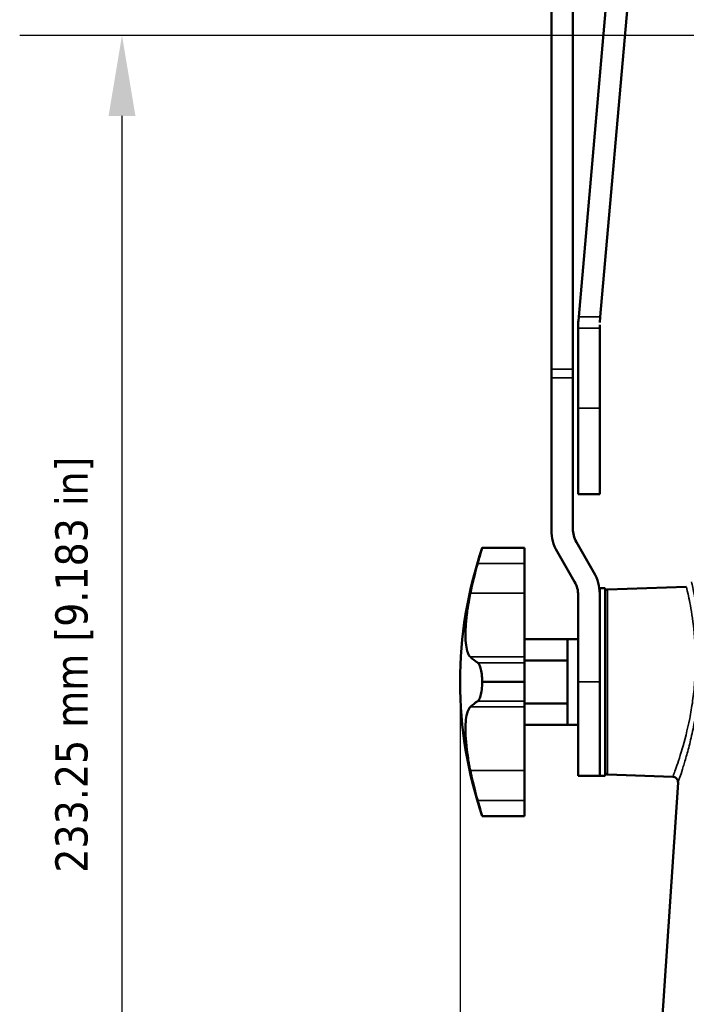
# Model space of a CAD drawing. Header units: millimetres. Extents: x 30 to 1646, y 30 to 1265.
# Tile 48 of 137: x 525 to 649, y 537 to 721. Entities that reach past the tile are written whole.
import ezdxf

# ---------------------------------------------------------------- set-up
doc = ezdxf.new("R2010")
doc.units = ezdxf.units.MM
doc.header["$LTSCALE"] = 6
for name, color, linetype, lineweight in [('Dimension (ISO)', 7, 'Continuous', 25), ('Visible (ISO)', 7, 'Continuous', 50), ('Visible Narrow (ISO)', 7, 'Continuous', 35)]:
    doc.layers.add(name, color=color, linetype=linetype, lineweight=lineweight)
doc.styles.add('Note Text (ANSI)', font='tahoma.ttf')
doc.dimstyles.new('Default (ISO)', dxfattribs={"dimscale": 6, "dimtxt": 1, "dimasz": 2.5, "dimexe": 3.175, "dimexo": 0, "dimgap": 0.762, "dimtad": 1, "dimrnd": 1e-08, "dimzin": 0, "dimdsep": 46, "dimtxsty": 'Note Text (ANSI)', "dimcen": 0.09, "dimdle": 10, "dimclrd": 1, "dimclre": 1, "dimclrt": 1, "dimazin": 0, "dimtfac": 3.5052, "dimtmove": 0, "dimatfit": 3, "dimfxl": 1, "dimtolj": 1, "dimtzin": 0, "dimlwd": -1, "dimlwe": -1, "dimarcsym": 0})

# ---------------------------------------------------------------- blocks, each defined once
blk = doc.blocks.new('*D14')
at = {"layer": 'Defpoints', "color": 0, "transparency": 16777216}
for p in [(700.65, 717.88), (544.2, 484.63), (703.17, 484.63)]:
    blk.add_point(p, dxfattribs=at)
at = {"layer": 'Dimension (ISO)', "color": 1, "transparency": 16777216}
for p, q in [((700.65, 717.88), (525.15, 717.88)), ((544.2, 702.88), (544.2, 499.63)), ((703.17, 484.63), (525.15, 484.63))]:
    blk.add_line(p, q, dxfattribs=at)
for points in [[(541.7, 702.88), (546.7, 702.88), (544.2, 717.88)], [(541.7, 499.63), (546.7, 499.63), (544.2, 484.63)]]:
    blk.add_solid(points, dxfattribs=at)
at = {"layer": 'Dimension (ISO)', "color": 1, "transparency": 16777216, "insert": (531.78, 561.83), "char_height": 6, "attachment_point": 1, "rotation": 90, "style": 'Note Text (ANSI)'}
blk.add_mtext('\\A1;233.25 mm [9.183 in]', dxfattribs=at)
blk = doc.blocks.new('*D15')
at = {"layer": 'Defpoints', "color": 0, "transparency": 16777216}
for p in [(607.17, 597.38), (805.17, 591.88), (805.17, 368.4)]:
    blk.add_point(p, dxfattribs=at)
at = {"layer": 'Dimension (ISO)', "color": 1, "transparency": 16777216}
for p, q in [((607.17, 597.38), (607.17, 349.35)), ((805.17, 591.88), (805.17, 349.35)), ((622.17, 368.4), (790.17, 368.4))]:
    blk.add_line(p, q, dxfattribs=at)
for points in [[(622.17, 370.9), (622.17, 365.9), (607.17, 368.4)], [(790.17, 370.9), (790.17, 365.9), (805.17, 368.4)]]:
    blk.add_solid(points, dxfattribs=at)
at = {"layer": 'Dimension (ISO)', "color": 1, "transparency": 16777216, "insert": (666.99, 380.82), "char_height": 6, "attachment_point": 1, "style": 'Note Text (ANSI)'}
blk.add_mtext('\\A1;198.00 mm [7.795 in]', dxfattribs=at)

msp = doc.modelspace()

# ---------------------------------------------------------------- linework, layer by layer
at = {"layer": 'Visible (ISO)'}
for p, q in [((638.7955, 774.3489), (629.264, 665.4026)), ((642.8108, 774.3489), (633.2792, 665.4026)), ((624.1703, 764.0858), (624.1703, 655.6657)), ((628.1703, 655.6657), (628.1703, 764.0858)), ((629.2008, 664.6801), (629.264, 665.4026)), ((633.2792, 665.4026), (633.1893, 664.3749)), ((629.1703, 663.305), (629.1703, 663.9828)), ((629.1703, 648.3757), (629.1703, 663.305)), ((633.1517, 663.9447), (633.1518, 663.9455)), ((633.1703, 648.3757), (633.1703, 663.9445)), ((624.1703, 654.0636), (624.1703, 655.6657)), ((628.1703, 655.6657), (628.1703, 654.0636)), ((624.1703, 625.6796), (624.1703, 654.0636)), ((628.1703, 654.0636), (628.1703, 625.9455)), ((629.1703, 632.3757), (629.1703, 648.3757)), ((633.1703, 648.3757), (633.1703, 632.3757)), ((629.1703, 632.3757), (633.1703, 632.3757)), ((611.2881, 622.3757), (611.2881, 622.3757)), ((611.2881, 622.3757), (619.1703, 622.3757)), ((619.1703, 622.3757), (619.1703, 622.3757)), ((619.1703, 622.3757), (619.1703, 619.4616)), ((628.8402, 623.4455), (632.0985, 617.8019)), ((628.5004, 616.036), (625.2421, 621.6796)), ((619.1703, 613.9062), (619.1703, 619.4616)), ((633.1703, 613.8019), (633.1703, 614.8757)), ((633.1703, 614.8757), (634.1703, 614.8757)), ((634.1703, 614.8757), (634.1703, 579.8757)), ((634.6529, 614.6132), (649.304, 615.1249)), ((619.1703, 602.0389), (619.1703, 613.9062)), ((629.1703, 597.3757), (629.1703, 613.536)), ((633.1703, 597.3757), (633.1703, 613.8019)), ((619.1703, 605.3757), (627.1703, 605.3757)), ((627.1703, 589.3757), (627.1703, 605.3757)), ((627.1703, 605.3757), (629.1703, 605.3757)), ((619.1703, 600.9607), (619.1703, 602.0389)), ((619.1703, 601.3757), (627.1703, 601.3757)), ((619.1703, 600.9607), (619.1703, 597.4349)), ((611.2881, 597.3163), (611.2881, 597.4352)), ((619.1703, 597.3164), (619.1703, 597.4349)), ((619.1703, 597.3164), (619.1703, 593.7908)), ((629.1703, 579.8757), (629.1703, 597.3757)), ((633.1703, 597.3757), (633.1703, 579.8757)), ((633.1703, 579.8757), (633.1703, 597.3757)), ((619.1703, 592.7126), (619.1703, 593.7908)), ((619.1703, 593.3757), (627.1703, 593.3757)), ((619.1703, 580.8452), (619.1703, 592.7126)), ((619.1703, 589.3757), (627.1703, 589.3757)), ((627.1703, 589.3757), (629.1703, 589.3757)), ((619.1703, 575.2899), (619.1703, 580.8452)), ((633.1703, 579.8757), (629.1703, 579.8757)), ((633.1703, 579.8757), (634.1703, 579.8757)), ((634.6529, 580.1383), (646.8021, 579.714)), ((647.7649, 578.6479), (644.7372, 533.3757)), ((619.1703, 575.2899), (619.1703, 572.3758)), ((611.2881, 572.3757), (611.2881, 572.3758)), ((611.2881, 572.3757), (619.1703, 572.3757)), ((619.1703, 572.3757), (619.1703, 572.3758))]:
    msp.add_line(p, q, dxfattribs=at)
for centre, radius, start, end in [((633.1703, 625.9455), 5, 180, 210), ((632.1703, 625.6796), 8, 180, 210), ((685.1191, 597.3757), 77.9488, 161.293317, 198.706683), ((625.1703, 613.8019), 8, 0, 30), ((624.1703, 613.536), 5, 0, 30), ((634.6703, 614.1135), 0.5, 92.0003, 180), ((634.6703, 580.638), 0.5, 180, 267.9997), ((646.7672, 578.7147), 1, 356.170858, 87.999996)]:
    msp.add_arc(centre, radius, start, end, dxfattribs=at)
for centre, major_axis, ratio, start_param, end_param in [((635.2575, 663.9643), (-0.0665, 6.9832), 0.87164182, 1.45982032, 1.55984034), ((685.1191, 598.848), (-77.5648, 0), 0.98168192, 6.00904598, 6.08411282), ((685.1191, 604.9615), (-77.5648, 0), 0.19052718, 0.19907249, 0.27413933), ((685.1191, 589.79), (-77.5648, 0), 0.19052718, 6.00904598, 6.08411282), ((685.1191, 595.9035), (-77.5648, 0), 0.98168192, 0.19907249, 0.27413933)]:
    msp.add_ellipse(centre, major_axis=major_axis, ratio=ratio, start_param=start_param, end_param=end_param, dxfattribs=at)
for points, knots in [([(611.2881, 622.3757), (611.2881, 622.3757), (611.2881, 622.3757), (611.2881, 622.3757), (611.2881, 622.3746), (611.262, 622.2834), (611.1571, 621.919), (611.0784, 621.646), (610.8953, 621.0102), (610.7772, 620.5999), (610.5845, 619.9285), (610.5176, 619.6953), (610.4506, 619.4616)], [-0.000002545, -0.000002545, -0.000002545, -0.000002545, 0, 0, 0, 0.135343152, 0.135343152, 0.270686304, 0.270686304, 0.412081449, 0.412081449, 0.482829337, 0.482829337, 0.482829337, 0.482829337]), ([(609.0861, 613.9062), (609.0785, 613.8692), (609.071, 613.8322), (608.8628, 612.8091), (608.6926, 611.8375), (608.4231, 609.9913), (608.3238, 609.1167), (608.197, 607.5404), (608.164, 606.7864), (608.1683, 605.4003), (608.2055, 604.7682), (608.3501, 603.6756), (608.4576, 603.214), (608.7323, 602.4837), (608.8995, 602.2151), (609.0861, 602.0389)], [7.6436281, 7.6436281, 7.6436281, 7.6436281, 7.65451694, 7.65451694, 7.94493409, 7.94493409, 8.23535124, 8.23535124, 8.51840368, 8.51840368, 8.80145613, 8.80145613, 9.08450857, 9.08450857, 9.36756102, 9.36756102, 9.36756102, 9.36756102]), ([(611.2881, 597.4352), (611.2881, 597.4352), (611.2881, 597.4352), (611.2881, 597.4352), (611.2881, 597.8864), (611.262, 598.366), (611.1571, 599.2448), (611.0784, 599.644), (610.8953, 600.2868), (610.7772, 600.5678), (610.5845, 600.8457), (610.5176, 600.9144), (610.4506, 600.9607)], [2.21339611, 2.21339611, 2.21339611, 2.21339611, 2.21339852, 2.21339852, 2.21339852, 2.348741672, 2.348741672, 2.484084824, 2.484084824, 2.625479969, 2.625479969, 2.696227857, 2.696227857, 2.696227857, 2.696227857]), ([(611.2881, 597.3163), (611.2881, 597.3163), (611.2881, 597.3162), (611.2881, 597.3162), (611.2881, 596.8651), (611.262, 596.3854), (611.1571, 595.5066), (611.0784, 595.1074), (610.8953, 594.4647), (610.7772, 594.1837), (610.5845, 593.9058), (610.5176, 593.8371), (610.4506, 593.7908)], [-0.000002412, -0.000002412, -0.000002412, -0.000002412, 0, 0, 0, 0.135343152, 0.135343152, 0.270686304, 0.270686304, 0.412081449, 0.412081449, 0.482829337, 0.482829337, 0.482829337, 0.482829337]), ([(609.0861, 592.7126), (609.0785, 592.7054), (609.071, 592.698), (608.8628, 592.4915), (608.6926, 592.1906), (608.4231, 591.4087), (608.3238, 590.9276), (608.197, 589.8536), (608.164, 589.2308), (608.1683, 587.8279), (608.2055, 587.0477), (608.3501, 585.382), (608.4576, 584.495), (608.7323, 582.6806), (608.8995, 581.7532), (609.0861, 580.8452)], [7.6436281, 7.6436281, 7.6436281, 7.6436281, 7.65451694, 7.65451694, 7.94493409, 7.94493409, 8.23535124, 8.23535124, 8.51840368, 8.51840368, 8.80145613, 8.80145613, 9.08450857, 9.08450857, 9.36756102, 9.36756102, 9.36756102, 9.36756102]), ([(611.2881, 572.3758), (611.2881, 572.3758), (611.2881, 572.3758), (611.2881, 572.3758), (611.2881, 572.3769), (611.262, 572.4681), (611.1571, 572.8325), (611.0784, 573.1055), (610.8953, 573.7413), (610.7772, 574.1516), (610.5845, 574.8229), (610.5176, 575.0562), (610.4506, 575.2899)], [2.213395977, 2.213395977, 2.213395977, 2.213395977, 2.21339852, 2.21339852, 2.21339852, 2.348741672, 2.348741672, 2.484084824, 2.484084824, 2.625479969, 2.625479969, 2.696227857, 2.696227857, 2.696227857, 2.696227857])]:
    msp.add_open_spline(points, degree=3, knots=knots, dxfattribs=at)
at = {"layer": 'Visible Narrow (ISO)'}
for p, q in [((633.2792, 665.4026), (629.264, 665.4026)), ((633.0957, 663.305), (629.1703, 663.305)), ((628.1703, 655.6657), (624.1703, 655.6657)), ((628.1703, 654.0636), (624.1703, 654.0636)), ((629.1703, 648.3757), (633.1703, 648.3757)), ((611.2881, 622.3757), (619.1703, 622.3757)), ((619.1703, 619.4616), (610.4506, 619.4616)), ((609.0861, 613.9062), (619.1703, 613.9062)), ((634.6529, 614.5984), (634.6529, 614.6132)), ((634.6529, 580.1383), (634.6529, 614.5984)), ((619.1703, 602.0389), (609.0861, 602.0389)), ((610.4506, 600.9607), (619.1703, 600.9607)), ((619.1703, 597.4349), (611.2881, 597.4352)), ((611.2881, 597.3163), (619.1703, 597.3164)), ((629.1703, 597.3757), (633.1703, 597.3757)), ((619.1703, 593.7908), (610.4506, 593.7908)), ((609.0861, 592.7126), (619.1703, 592.7126)), ((649.2406, 587.4618), (649.2408, 587.4618)), ((619.1703, 580.8452), (609.0861, 580.8452)), ((610.4506, 575.2899), (619.1703, 575.2899)), ((619.1703, 572.3758), (611.2881, 572.3758))]:
    msp.add_line(p, q, dxfattribs=at)
for points, knots in [([(633.1622, 663.9441), (633.1535, 663.8724), (633.1339, 663.7292), (633.1132, 663.5225), (633.101, 663.378), (633.0957, 663.305)], [0.000173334, 0.000173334, 0.000173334, 0.000173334, 0.333333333, 0.666666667, 1, 1, 1, 1]), ([(649.304, 615.1249), (649.3042, 615.1249), (649.4253, 614.6567), (649.6248, 613.7618), (649.8242, 612.8669), (650.1019, 611.548), (650.3566, 609.9018), (650.6112, 608.2555), (650.8429, 606.2814), (650.9512, 604.1238), (651.0054, 603.045), (651.0288, 601.9206), (651.015, 600.7746), (651.0012, 599.6287), (650.9503, 598.4612), (650.8617, 597.2973), (650.7731, 596.1335), (650.6469, 594.9731), (650.4893, 593.8398), (650.3317, 592.7065), (650.1428, 591.6003), (649.9331, 590.5413), (649.5137, 588.4233), (649.0113, 586.4952), (648.5366, 584.8791), (648.0619, 583.2631), (647.615, 581.9601), (647.2989, 581.0719), (647.1409, 580.6278), (647.0156, 580.2869), (646.9309, 580.0584), (646.8462, 579.8299), (646.8022, 579.714), (646.8021, 579.714)], [0, 0, 0, 0, 0.125, 0.125, 0.125, 0.25, 0.25, 0.25, 0.375, 0.375, 0.375, 0.4375, 0.4375, 0.4375, 0.5, 0.5, 0.5, 0.5625, 0.5625, 0.5625, 0.625, 0.625, 0.625, 0.75, 0.75, 0.75, 0.875, 0.875, 0.875, 0.9375, 0.9375, 0.9375, 1, 1, 1, 1]), ([(647.7649, 578.6479), (647.7641, 578.6358), (647.798, 578.7393), (647.8691, 578.9461), (647.9403, 579.1528), (648.0491, 579.4628), (648.1988, 579.9133), (648.3484, 580.3637), (648.5407, 580.9544), (648.7454, 581.6076), (648.9501, 582.2607), (649.1638, 582.9765), (649.3938, 583.8029), (649.6238, 584.6293), (649.872, 585.5661), (650.1169, 586.5927), (650.3618, 587.6194), (650.603, 588.7358), (650.8186, 589.8727), (651.0341, 591.0097), (651.2238, 592.167), (651.3853, 593.3846), (651.5469, 594.6021), (651.6805, 595.8797), (651.773, 597.1239), (651.8655, 598.3681), (651.917, 599.5788), (651.9336, 600.7699), (651.9502, 601.961), (651.9318, 603.1324), (651.8833, 604.268), (651.8348, 605.4036), (651.7562, 606.5034), (651.6554, 607.5474), (651.5547, 608.5914), (651.4325, 609.5795), (651.3081, 610.4606), (651.1836, 611.3418), (651.0556, 612.116), (650.929, 612.8156), (650.8025, 613.5152), (650.6793, 614.1399), (650.578, 614.6306), (650.4766, 615.1212), (650.3965, 615.4777), (650.3446, 615.714), (650.2926, 615.9503), (650.2674, 616.0663), (650.2669, 616.0575)], [0, 0, 0, 0, 0.0625, 0.0625, 0.0625, 0.125, 0.125, 0.125, 0.1875, 0.1875, 0.1875, 0.25, 0.25, 0.25, 0.3125, 0.3125, 0.3125, 0.375, 0.375, 0.375, 0.4375, 0.4375, 0.4375, 0.5, 0.5, 0.5, 0.5625, 0.5625, 0.5625, 0.625, 0.625, 0.625, 0.6875, 0.6875, 0.6875, 0.75, 0.75, 0.75, 0.8125, 0.8125, 0.8125, 0.875, 0.875, 0.875, 0.9375, 0.9375, 0.9375, 1, 1, 1, 1])]:
    msp.add_open_spline(points, degree=3, knots=knots, dxfattribs=at)

# ---------------------------------------------------------------- dimensions: what is measured, and where the dimension line sits
at = {"layer": 'Dimension (ISO)', "color": 1, "true_color": 0xff0000}
dim = msp.add_linear_dim(base=(544.198, 484.6257), p1=(700.653, 717.8757), p2=(703.1703, 484.6257), angle=270, text='<> mm [9.183 in]', dimstyle='Default (ISO)', override={"dimgap": 0.762, "dimdec": 2, "dimpost": '', "dimtol": 0, "dimlim": 0, "dimtp": 0, "dimtm": 0, "dimtdec": 2, "dimtofl": 0, "dimatfit": 1}, dxfattribs=at)
dim.commit()
dim.dimension.update_dxf_attribs({"geometry": '*D14', "text_midpoint": (544.198, 601.2507), "dimtype": 160})
dim = msp.add_linear_dim(base=(805.1703, 368.3955), p1=(607.1703, 597.3757), p2=(805.1703, 591.8757), text='<> mm [7.795 in]', dimstyle='Default (ISO)', override={"dimgap": 0.762, "dimdec": 2, "dimpost": '', "dimtol": 0, "dimlim": 0, "dimtp": 0, "dimtm": 0, "dimtdec": 2, "dimtofl": 0, "dimatfit": 1}, dxfattribs=at)
dim.commit()
dim.dimension.update_dxf_attribs({"geometry": '*D15', "text_midpoint": (706.1703, 368.3955), "dimtype": 160})

doc.saveas('drawing.dxf')
